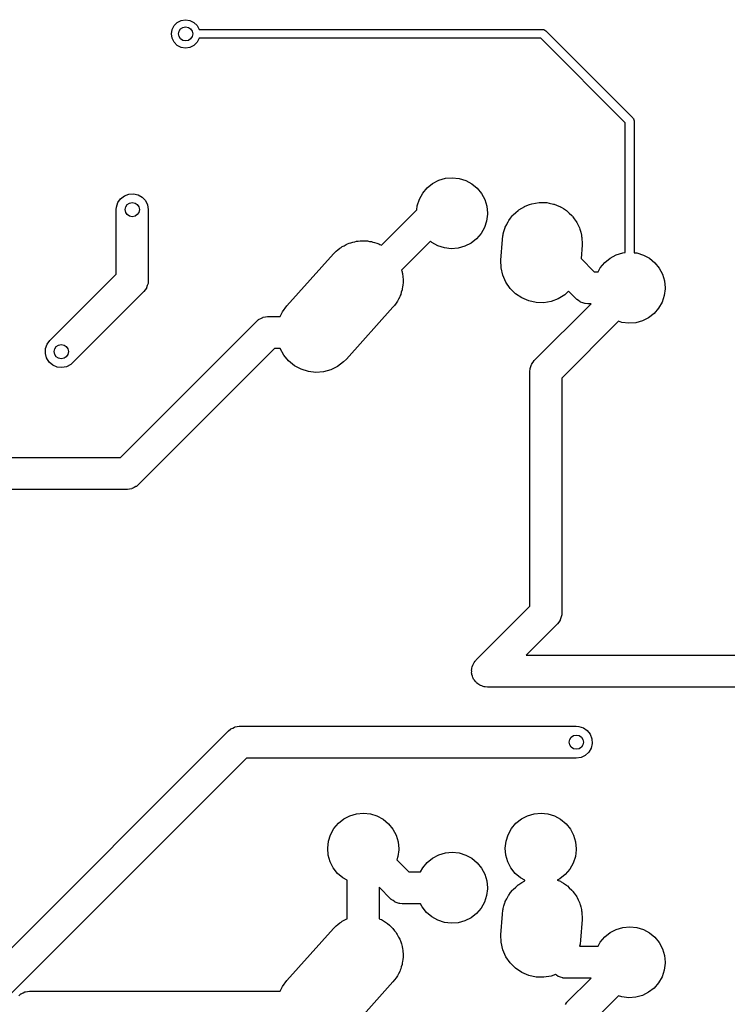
# Model space of a CAD drawing. Extents: x 124.3 to 210.2, y -114.7 to -26.3.
# Tile 3 of 9: x 147.3 to 167.2, y -94.9 to -67.2. Entities that reach past the tile are written whole.
import ezdxf

# ---------------------------------------------------------------- set-up
doc = ezdxf.new("R2010")
doc.units = 0
doc.layers.add('BLACK', color=7, linetype='CONTINUOUS')

msp = doc.modelspace()

# ---------------------------------------------------------------- linework, layer by layer
at = {"layer": 'BLACK', "linetype": 'CONTINUOUS'}
for p, q in [((151.62, -67.4264), (151.676, -67.3149)), ((151.676, -67.3149), (151.765, -67.2264)), ((151.765, -67.2264), (151.876, -67.1696)), ((151.876, -67.1696), (152, -67.15)), ((152, -67.15), (152.124, -67.1696)), ((152.124, -67.1696), (152.235, -67.2264)), ((152.235, -67.2264), (152.324, -67.3149)), ((152.324, -67.3149), (152.38, -67.425)), ((151.6, -67.55), (151.62, -67.4264)), ((151.62, -67.6736), (151.6, -67.55)), ((152.38, -67.425), (162.05, -67.425)), ((162.05, -67.425), (162.072, -67.4282)), ((162.072, -67.4282), (162.077, -67.4279)), ((162.077, -67.4279), (162.079, -67.4292)), ((162.079, -67.4292), (162.086, -67.4301)), ((162.086, -67.4301), (162.111, -67.4468)), ((162.111, -67.4468), (162.138, -67.4616)), ((162.138, -67.4616), (164.588, -69.9116)), ((151.676, -67.7851), (151.62, -67.6736)), ((151.765, -67.8736), (151.676, -67.7851)), ((151.876, -67.9304), (151.765, -67.8736)), ((152, -67.95), (151.876, -67.9304)), ((152.124, -67.9304), (152, -67.95)), ((152.235, -67.8736), (152.124, -67.9304)), ((152.324, -67.7851), (152.235, -67.8736)), ((152.38, -67.675), (152.324, -67.7851)), ((161.998, -67.675), (152.38, -67.675)), ((164.375, -70.0518), (161.998, -67.675)), ((164.375, -73.712), (164.375, -70.0518)), ((164.588, -69.9116), (164.602, -69.9295)), ((164.602, -69.9295), (164.605, -69.9325)), ((164.605, -69.9325), (164.606, -69.9352)), ((164.606, -69.9352), (164.61, -69.9404)), ((164.61, -69.9404), (164.616, -69.9705)), ((164.616, -69.9705), (164.625, -70)), ((164.625, -70), (164.625, -73.7124)), ((158.8, -71.8855), (158.952, -71.7632)), ((158.952, -71.7632), (159.125, -71.6728)), ((159.125, -71.6728), (159.313, -71.6177)), ((159.313, -71.6177), (159.507, -71.6)), ((159.507, -71.6), (159.701, -71.6204)), ((159.701, -71.6204), (159.888, -71.6781)), ((159.888, -71.6781), (160.059, -71.771)), ((160.059, -71.771), (160.21, -71.8954)), ((150.277, -72.1091), (150.402, -72.0608)), ((150.402, -72.0608), (150.535, -72.0514)), ((150.535, -72.0514), (150.666, -72.0816)), ((150.666, -72.0816), (150.781, -72.1488)), ((158.581, -72.2061), (158.675, -72.035)), ((158.675, -72.035), (158.8, -71.8855)), ((160.21, -71.8954), (160.333, -72.0466)), ((160.333, -72.0466), (160.425, -72.2189)), ((150.056, -72.4296), (150.096, -72.302)), ((150.096, -72.302), (150.172, -72.192)), ((150.172, -72.192), (150.277, -72.1091)), ((150.781, -72.1488), (150.872, -72.2471)), ((150.872, -72.2471), (150.93, -72.3677)), ((150.93, -72.3677), (150.95, -72.5)), ((158.522, -72.3921), (158.581, -72.2061)), ((160.425, -72.2189), (160.481, -72.4058)), ((161.556, -72.4046), (161.681, -72.3584)), ((161.681, -72.3584), (161.746, -72.3338)), ((161.746, -72.3338), (161.748, -72.3335)), ((161.748, -72.3335), (161.749, -72.3333)), ((161.749, -72.3333), (161.952, -72.2985)), ((161.952, -72.2985), (161.954, -72.2985)), ((161.954, -72.2985), (161.957, -72.298)), ((161.957, -72.298), (162.02, -72.2994)), ((162.02, -72.2994), (162.158, -72.3012)), ((162.158, -72.3012), (162.164, -72.3025)), ((162.164, -72.3025), (162.171, -72.3027)), ((162.171, -72.3027), (162.24, -72.3176)), ((162.24, -72.3176), (162.36, -72.3413)), ((162.36, -72.3413), (162.37, -72.3456)), ((162.37, -72.3456), (162.38, -72.3476)), ((162.38, -72.3476), (162.446, -72.3758)), ((162.446, -72.3758), (162.551, -72.4176)), ((150.05, -72.5), (150.056, -72.4296)), ((150.05, -74.3136), (150.05, -72.5)), ((150.95, -72.5), (150.95, -74.5)), ((157.514, -73.4996), (158.509, -72.5043)), ((158.509, -72.5043), (158.522, -72.3921)), ((160.5, -72.6279), (160.475, -72.8215)), ((160.481, -72.4058), (160.5, -72.6)), ((160.5, -72.6), (160.5, -72.6279)), ((161.206, -72.6643), (161.217, -72.6543)), ((161.217, -72.6543), (161.224, -72.6456)), ((161.224, -72.6456), (161.295, -72.5836)), ((161.295, -72.5836), (161.364, -72.5203)), ((161.364, -72.5203), (161.373, -72.5148)), ((161.373, -72.5148), (161.379, -72.5099)), ((161.379, -72.5099), (161.468, -72.4566)), ((161.468, -72.4566), (161.546, -72.4088)), ((161.546, -72.4088), (161.552, -72.4066)), ((161.552, -72.4066), (161.556, -72.4046)), ((162.551, -72.4176), (162.564, -72.4262)), ((162.564, -72.4262), (162.576, -72.4313)), ((162.576, -72.4313), (162.635, -72.4707)), ((162.635, -72.4707), (162.725, -72.5275)), ((162.725, -72.5275), (162.74, -72.5415)), ((162.74, -72.5415), (162.754, -72.5506)), ((162.754, -72.5506), (162.802, -72.5989)), ((162.802, -72.5989), (162.876, -72.6672)), ((160.475, -72.8215), (160.414, -73.0067)), ((161.001, -72.9895), (161.039, -72.9164)), ((161.039, -72.9164), (161.078, -72.8355)), ((161.078, -72.8355), (161.09, -72.8202)), ((161.09, -72.8202), (161.096, -72.8073)), ((161.096, -72.8073), (161.151, -72.7385)), ((161.151, -72.7385), (161.206, -72.6643)), ((162.876, -72.6672), (162.891, -72.6875)), ((162.891, -72.6875), (162.905, -72.7014)), ((162.905, -72.7014), (162.942, -72.7559)), ((162.942, -72.7559), (162.999, -72.8322)), ((162.999, -72.8322), (163.012, -72.8589)), ((163.012, -72.8589), (163.025, -72.878)), ((163.025, -72.878), (163.051, -72.9362)), ((163.051, -72.9362), (163.09, -73.0168)), ((160.317, -73.1764), (160.19, -73.3242)), ((160.414, -73.0067), (160.317, -73.1764)), ((160.93, -73.2343), (160.937, -73.208)), ((160.937, -73.208), (160.94, -73.1861)), ((160.94, -73.1861), (160.963, -73.1113)), ((160.963, -73.1113), (160.985, -73.0278)), ((160.985, -73.0278), (160.995, -73.007)), ((160.995, -73.007), (161.001, -72.9895)), ((163.09, -73.0168), (163.1, -73.0499)), ((163.1, -73.0499), (163.11, -73.0742)), ((163.11, -73.0742), (163.123, -73.1335)), ((163.123, -73.1335), (163.146, -73.215)), ((163.146, -73.215), (163.15, -73.2537)), ((156.462, -73.5165), (156.516, -73.4846)), ((156.516, -73.4846), (156.561, -73.4678)), ((156.561, -73.4678), (156.602, -73.4476)), ((156.602, -73.4476), (156.654, -73.4334)), ((156.654, -73.4334), (156.709, -73.4133)), ((156.709, -73.4133), (156.761, -73.4044)), ((156.761, -73.4044), (156.809, -73.3914)), ((156.809, -73.3914), (156.859, -73.3876)), ((156.859, -73.3876), (156.912, -73.3785)), ((156.912, -73.3785), (156.969, -73.3792)), ((156.969, -73.3792), (157.022, -73.3752)), ((157.022, -73.3752), (157.068, -73.3805)), ((157.068, -73.3805), (157.118, -73.3812)), ((157.118, -73.3812), (157.178, -73.3931)), ((157.178, -73.3931), (157.234, -73.3996)), ((157.234, -73.3996), (157.275, -73.4124)), ((157.275, -73.4124), (157.32, -73.4213)), ((157.32, -73.4213), (157.381, -73.4457)), ((157.381, -73.4457), (157.438, -73.4637)), ((157.438, -73.4637), (157.472, -73.4822)), ((157.472, -73.4822), (157.511, -73.4976)), ((158.895, -73.3917), (158.082, -74.2047)), ((158.929, -73.4211), (158.895, -73.3917)), ((159.1, -73.5164), (158.929, -73.4211)), ((160.036, -73.4443), (159.862, -73.5323)), ((160.19, -73.3242), (160.036, -73.4443)), ((160.878, -73.9235), (160.917, -73.3435)), ((160.917, -73.3435), (160.93, -73.2343)), ((163.15, -73.2537), (163.156, -73.2829)), ((163.156, -73.2829), (163.158, -73.3408)), ((163.158, -73.3408), (163.165, -73.42)), ((163.163, -73.4789), (163.162, -73.4905)), ((163.162, -73.4905), (163.162, -73.4965)), ((163.165, -73.42), (163.163, -73.4789)), ((154.853, -75.2087), (156.163, -73.7487)), ((156.163, -73.7487), (156.178, -73.7332)), ((156.178, -73.7332), (156.184, -73.7256)), ((156.184, -73.7256), (156.195, -73.7155)), ((156.195, -73.7155), (156.24, -73.6706)), ((156.24, -73.6706), (156.289, -73.6338)), ((156.289, -73.6338), (156.339, -73.5899)), ((156.339, -73.5899), (156.377, -73.5671)), ((156.377, -73.5671), (156.411, -73.5418)), ((156.411, -73.5418), (156.462, -73.5165)), ((157.511, -73.4976), (157.514, -73.4996)), ((159.285, -73.5767), (159.1, -73.5164)), ((159.479, -73.5998), (159.285, -73.5767)), ((159.674, -73.5848), (159.479, -73.5998)), ((159.862, -73.5323), (159.674, -73.5848)), ((163.162, -73.4965), (163.136, -73.8794)), ((164.125, -73.7728), (164.313, -73.7177)), ((164.313, -73.7177), (164.375, -73.712)), ((164.625, -73.7124), (164.701, -73.7204)), ((164.701, -73.7204), (164.888, -73.7781)), ((160.883, -74.1371), (160.878, -73.9235)), ((163.136, -73.8794), (163.506, -74.25)), ((163.675, -74.135), (163.8, -73.9855)), ((163.8, -73.9855), (163.952, -73.8632)), ((163.952, -73.8632), (164.125, -73.7728)), ((164.888, -73.7781), (165.059, -73.871)), ((165.059, -73.871), (165.21, -73.9954)), ((165.21, -73.9954), (165.333, -74.1466)), ((148.182, -76.1818), (150.05, -74.3136)), ((158.082, -74.2047), (158.098, -74.2546)), ((158.098, -74.2546), (158.1, -74.2746)), ((158.1, -74.2746), (158.106, -74.295)), ((158.106, -74.295), (158.115, -74.3903)), ((160.929, -74.3458), (160.883, -74.1371)), ((163.506, -74.25), (163.612, -74.25)), ((163.612, -74.25), (163.675, -74.135)), ((165.333, -74.1466), (165.425, -74.3189)), ((165.425, -74.3189), (165.481, -74.5058)), ((150.942, -74.5843), (150.922, -74.6408)), ((150.944, -74.5704), (150.942, -74.5772)), ((150.942, -74.5772), (150.942, -74.5843)), ((150.95, -74.5), (150.944, -74.5704)), ((158.123, -74.5589), (158.114, -74.6219)), ((158.115, -74.3903), (158.124, -74.4666)), ((158.124, -74.4666), (158.123, -74.4829)), ((158.123, -74.4829), (158.125, -74.5)), ((158.125, -74.5), (158.123, -74.5589)), ((161.014, -74.542), (160.929, -74.3458)), ((161.134, -74.7186), (161.014, -74.542)), ((165.481, -74.5058), (165.5, -74.7)), ((150.818, -74.8182), (148.818, -76.8182)), ((150.822, -74.8125), (150.818, -74.8182)), ((150.828, -74.808), (150.822, -74.8125)), ((150.862, -74.7588), (150.828, -74.808)), ((150.898, -74.7106), (150.862, -74.7588)), ((150.9, -74.7038), (150.898, -74.7106)), ((150.904, -74.698), (150.9, -74.7038)), ((150.922, -74.6408), (150.904, -74.698)), ((158.072, -74.8271), (158.056, -74.8866)), ((158.094, -74.7626), (158.072, -74.8271)), ((158.1, -74.7194), (158.094, -74.7626)), ((158.111, -74.6799), (158.1, -74.7194)), ((158.114, -74.6219), (158.111, -74.6799)), ((161.286, -74.8693), (161.134, -74.7186)), ((161.463, -74.9887), (161.286, -74.8693)), ((162.784, -74.8006), (162.675, -74.8996)), ((163.002, -75.0182), (162.784, -74.8006)), ((165.5, -74.7279), (165.475, -74.9215)), ((165.5, -74.7), (165.5, -74.7279)), ((157.927, -75.1372), (157.878, -75.1966)), ((157.944, -75.1063), (157.927, -75.1372)), ((157.964, -75.0794), (157.944, -75.1063)), ((157.992, -75.0209), (157.964, -75.0794)), ((158.028, -74.9576), (157.992, -75.0209)), ((158.04, -74.9201), (158.028, -74.9576)), ((158.056, -74.8866), (158.04, -74.9201)), ((161.66, -75.0723), (161.463, -74.9887)), ((161.869, -75.1173), (161.66, -75.0723)), ((161.826, -76.7379), (163.414, -75.15)), ((162.082, -75.122), (161.869, -75.1173)), ((162.293, -75.0862), (162.082, -75.122)), ((162.493, -75.0111), (162.293, -75.0862)), ((162.675, -74.8996), (162.493, -75.0111)), ((163.008, -75.0224), (163.002, -75.0182)), ((163.012, -75.028), (163.008, -75.0224)), ((163.061, -75.0621), (163.012, -75.028)), ((163.109, -75.0977), (163.061, -75.0621)), ((163.116, -75.1001), (163.109, -75.0977)), ((163.122, -75.1041), (163.116, -75.1001)), ((163.179, -75.1222), (163.122, -75.1041)), ((163.236, -75.142), (163.179, -75.1222)), ((163.243, -75.1423), (163.236, -75.142)), ((163.25, -75.1445), (163.243, -75.1423)), ((163.32, -75.15), (163.25, -75.1445)), ((163.414, -75.15), (163.32, -75.15)), ((165.414, -75.1067), (165.317, -75.2764)), ((165.475, -74.9215), (165.414, -75.1067)), ((154.664, -75.51), (154.726, -75.3806)), ((154.726, -75.3806), (154.853, -75.2087)), ((157.837, -75.2513), (156.527, -76.7113)), ((157.878, -75.1966), (157.837, -75.2513)), ((165.19, -75.4242), (165.036, -75.5443)), ((165.317, -75.2764), (165.19, -75.4242)), ((150.164, -79.48), (154.002, -75.6418)), ((154.002, -75.6418), (154.055, -75.5959)), ((154.055, -75.5959), (154.062, -75.5927)), ((154.062, -75.5927), (154.067, -75.5878)), ((154.067, -75.5878), (154.121, -75.5619)), ((154.121, -75.5619), (154.174, -75.5343)), ((154.174, -75.5343), (154.181, -75.533)), ((154.181, -75.533), (154.188, -75.5299)), ((154.188, -75.5299), (154.247, -75.521)), ((154.247, -75.521), (154.306, -75.5102)), ((154.306, -75.5102), (154.313, -75.5111)), ((154.313, -75.5111), (154.32, -75.51)), ((154.32, -75.51), (154.664, -75.51)), ((164.191, -75.6459), (162.594, -77.2425)), ((164.285, -75.6767), (164.191, -75.6459)), ((164.479, -75.6998), (164.285, -75.6767)), ((164.674, -75.6848), (164.479, -75.6998)), ((164.862, -75.6323), (164.674, -75.6848)), ((165.036, -75.5443), (164.862, -75.6323)), ((148.102, -76.2894), (148.182, -76.1818)), ((148.053, -76.5494), (148.058, -76.4157)), ((148.058, -76.4157), (148.102, -76.2894)), ((154.506, -76.41), (150.668, -80.2482)), ((154.659, -76.41), (154.506, -76.41)), ((154.762, -76.5956), (154.659, -76.41)), ((148.087, -76.6787), (148.053, -76.5494)), ((148.158, -76.7923), (148.087, -76.6787)), ((148.259, -76.8799), (148.158, -76.7923)), ((148.818, -76.8182), (148.765, -76.8641)), ((154.899, -76.7596), (154.762, -76.5956)), ((155.064, -76.8949), (154.899, -76.7596)), ((156.45, -76.7894), (156.279, -76.9182)), ((156.527, -76.7113), (156.45, -76.7894)), ((161.746, -76.8455), (161.782, -76.7973)), ((161.782, -76.7973), (161.816, -76.7481)), ((161.816, -76.7481), (161.821, -76.7436)), ((161.821, -76.7436), (161.826, -76.7379)), ((148.381, -76.934), (148.259, -76.8799)), ((148.514, -76.9498), (148.381, -76.934)), ((148.646, -76.9257), (148.514, -76.9498)), ((148.765, -76.8641), (148.646, -76.9257)), ((155.252, -76.9963), (155.064, -76.8949)), ((155.456, -77.0604), (155.252, -76.9963)), ((155.668, -77.0848), (155.456, -77.0604)), ((155.881, -77.0686), (155.668, -77.0848)), ((156.088, -77.0124), (155.881, -77.0686)), ((156.279, -76.9182), (156.088, -77.0124)), ((161.694, -77.0561), (161.699, -76.9857)), ((161.694, -83.6697), (161.694, -77.0561)), ((161.699, -76.9857), (161.702, -76.9789)), ((161.702, -76.9718), (161.722, -76.9152)), ((161.702, -76.9789), (161.702, -76.9718)), ((161.722, -76.9152), (161.74, -76.8581)), ((161.74, -76.8581), (161.744, -76.8523)), ((161.744, -76.8523), (161.746, -76.8455)), ((162.594, -77.2425), (162.594, -83.8561)), ((144.304, -79.48), (150.164, -79.48)), ((150.35, -80.38), (144.49, -80.38)), ((150.357, -80.3789), (150.35, -80.38)), ((150.364, -80.3798), (150.357, -80.3789)), ((150.423, -80.369), (150.364, -80.3798)), ((150.482, -80.3601), (150.423, -80.369)), ((150.489, -80.357), (150.482, -80.3601)), ((150.496, -80.3557), (150.489, -80.357)), ((150.549, -80.3281), (150.496, -80.3557)), ((150.603, -80.3022), (150.549, -80.3281)), ((150.608, -80.2973), (150.603, -80.3022)), ((150.615, -80.2941), (150.608, -80.2973)), ((150.668, -80.2482), (150.615, -80.2941)), ((160.182, -85.1818), (161.694, -83.6697)), ((162.566, -83.9969), (162.548, -84.0541)), ((162.586, -83.9404), (162.566, -83.9969)), ((162.588, -83.9265), (162.586, -83.9333)), ((162.586, -83.9333), (162.586, -83.9404)), ((162.594, -83.8561), (162.588, -83.9265)), ((162.462, -84.1743), (161.586, -85.05)), ((162.466, -84.1686), (162.462, -84.1743)), ((162.472, -84.1641), (162.466, -84.1686)), ((162.506, -84.1149), (162.472, -84.1641)), ((162.542, -84.0667), (162.506, -84.1149)), ((162.544, -84.0599), (162.542, -84.0667)), ((162.548, -84.0541), (162.544, -84.0599)), ((161.586, -85.05), (178.314, -85.05)), ((160.057, -85.4405), (160.058, -85.4157)), ((160.058, -85.4157), (160.072, -85.3757)), ((160.072, -85.3757), (160.082, -85.3343)), ((160.082, -85.3343), (160.094, -85.3129)), ((160.094, -85.3129), (160.102, -85.2894)), ((160.102, -85.2894), (160.128, -85.2553)), ((160.128, -85.2553), (160.149, -85.2186)), ((160.149, -85.2186), (160.167, -85.2018)), ((160.167, -85.2018), (160.182, -85.1818)), ((160.051, -85.4647), (160.057, -85.4405)), ((160.054, -85.507), (160.051, -85.4647)), ((160.053, -85.5494), (160.054, -85.507)), ((160.059, -85.5734), (160.053, -85.5494)), ((160.061, -85.5982), (160.059, -85.5734)), ((160.076, -85.6377), (160.061, -85.5982)), ((160.087, -85.6787), (160.076, -85.6377)), ((160.1, -85.6998), (160.087, -85.6787)), ((160.109, -85.723), (160.1, -85.6998)), ((160.135, -85.7563), (160.109, -85.723)), ((160.158, -85.7923), (160.135, -85.7563)), ((160.177, -85.8085), (160.158, -85.7923)), ((160.192, -85.828), (160.177, -85.8085)), ((160.227, -85.8521), (160.192, -85.828)), ((160.259, -85.8799), (160.227, -85.8521)), ((160.282, -85.89), (160.259, -85.8799)), ((160.302, -85.9041), (160.282, -85.89)), ((160.342, -85.9169), (160.302, -85.9041)), ((160.381, -85.934), (160.342, -85.9169)), ((160.406, -85.937), (160.381, -85.934)), ((160.43, -85.9445), (160.406, -85.937)), ((160.5, -85.95), (160.43, -85.9445)), ((194.413, -85.95), (160.5, -85.95)), ((153.327, -87.1019), (153.38, -87.0743)), ((153.38, -87.0743), (153.387, -87.073)), ((153.387, -87.073), (153.394, -87.0699)), ((153.394, -87.0699), (153.453, -87.061)), ((153.453, -87.061), (153.512, -87.0502)), ((153.512, -87.0502), (153.519, -87.0511)), ((153.519, -87.0511), (153.526, -87.05)), ((153.526, -87.05), (163, -87.05)), ((163, -87.05), (163.07, -87.0555)), ((163.07, -87.0555), (163.198, -87.0959)), ((144.34, -96.05), (153.208, -87.1818)), ((153.208, -87.1818), (153.261, -87.1359)), ((153.261, -87.1359), (153.268, -87.1327)), ((153.268, -87.1327), (153.273, -87.1278)), ((153.273, -87.1278), (153.327, -87.1019)), ((163.198, -87.0959), (163.308, -87.172)), ((163.308, -87.172), (163.391, -87.277)), ((163.391, -87.277), (163.439, -87.4018)), ((163.449, -87.5353), (163.418, -87.6657)), ((163.439, -87.4018), (163.449, -87.5353)), ((163.253, -87.8722), (163.132, -87.9301)), ((163.351, -87.7814), (163.253, -87.8722)), ((163.418, -87.6657), (163.351, -87.7814)), ((153.712, -87.95), (144.844, -96.8182)), ((163, -87.95), (153.712, -87.95)), ((163.132, -87.9301), (163, -87.95)), ((156.452, -89.6632), (156.625, -89.5728)), ((156.625, -89.5728), (156.813, -89.5177)), ((156.813, -89.5177), (157.007, -89.5)), ((157.007, -89.5), (157.201, -89.5204)), ((157.201, -89.5204), (157.388, -89.5781)), ((161.452, -89.6632), (161.625, -89.5728)), ((161.625, -89.5728), (161.813, -89.5177)), ((161.813, -89.5177), (162.007, -89.5)), ((162.007, -89.5), (162.201, -89.5204)), ((162.201, -89.5204), (162.388, -89.5781)), ((156.175, -89.935), (156.3, -89.7855)), ((156.3, -89.7855), (156.452, -89.6632)), ((157.388, -89.5781), (157.559, -89.671)), ((157.559, -89.671), (157.71, -89.7954)), ((157.71, -89.7954), (157.833, -89.9466)), ((161.175, -89.935), (161.3, -89.7855)), ((161.3, -89.7855), (161.452, -89.6632)), ((162.388, -89.5781), (162.559, -89.671)), ((162.559, -89.671), (162.71, -89.7954)), ((162.71, -89.7954), (162.833, -89.9466)), ((156.022, -90.2921), (156.081, -90.1061)), ((156.081, -90.1061), (156.175, -89.935)), ((157.833, -89.9466), (157.925, -90.1189)), ((157.925, -90.1189), (157.981, -90.3058)), ((161.022, -90.2921), (161.081, -90.1061)), ((161.081, -90.1061), (161.175, -89.935)), ((162.833, -89.9466), (162.925, -90.1189)), ((162.925, -90.1189), (162.981, -90.3058)), ((156, -90.486), (156.022, -90.2921)), ((157.981, -90.3058), (158, -90.5)), ((161, -90.486), (161.022, -90.2921)), ((162.981, -90.3058), (163, -90.5)), ((156.016, -90.6805), (156, -90.486)), ((156.07, -90.8681), (156.016, -90.6805)), ((158, -90.5279), (157.975, -90.7215)), ((158, -90.5), (158, -90.5279)), ((158.952, -90.7632), (159.125, -90.6728)), ((159.125, -90.6728), (159.313, -90.6177)), ((159.313, -90.6177), (159.507, -90.6)), ((159.507, -90.6), (159.701, -90.6204)), ((159.701, -90.6204), (159.888, -90.6781)), ((159.888, -90.6781), (160.059, -90.771)), ((161.016, -90.6805), (161, -90.486)), ((161.07, -90.8681), (161.016, -90.6805)), ((163, -90.5279), (162.975, -90.7215)), ((163, -90.5), (163, -90.5279)), ((156.159, -91.0417), (156.07, -90.8681)), ((157.975, -90.7215), (157.946, -90.8095)), ((157.946, -90.8095), (158.286, -91.15)), ((158.675, -91.035), (158.8, -90.8855)), ((158.8, -90.8855), (158.952, -90.7632)), ((160.059, -90.771), (160.21, -90.8954)), ((160.21, -90.8954), (160.333, -91.0466)), ((161.159, -91.0417), (161.07, -90.8681)), ((162.914, -90.9067), (162.817, -91.0764)), ((162.975, -90.7215), (162.914, -90.9067)), ((156.281, -91.1947), (156.159, -91.0417)), ((156.429, -91.3211), (156.281, -91.1947)), ((158.286, -91.15), (158.612, -91.15)), ((158.612, -91.15), (158.675, -91.035)), ((160.333, -91.0466), (160.425, -91.2189)), ((160.425, -91.2189), (160.481, -91.4058)), ((161.281, -91.1947), (161.159, -91.0417)), ((161.429, -91.3211), (161.281, -91.1947)), ((162.69, -91.2242), (162.536, -91.3443)), ((162.817, -91.0764), (162.69, -91.2242)), ((156.55, -91.3886), (156.429, -91.3211)), ((156.55, -92.4719), (156.55, -91.3886)), ((160.481, -91.4058), (160.5, -91.6)), ((161.364, -91.5203), (161.373, -91.5148)), ((161.373, -91.5148), (161.379, -91.5099)), ((161.379, -91.5099), (161.468, -91.4566)), ((161.55, -91.3886), (161.429, -91.3211)), ((161.468, -91.4566), (161.546, -91.4088)), ((161.546, -91.4088), (161.55, -91.4075)), ((161.55, -91.4075), (161.55, -91.3886)), ((162.536, -91.3443), (162.461, -91.382)), ((162.461, -91.382), (162.551, -91.4176)), ((162.551, -91.4176), (162.564, -91.4262)), ((162.564, -91.4262), (162.576, -91.4313)), ((162.576, -91.4313), (162.635, -91.4707)), ((162.635, -91.4707), (162.725, -91.5275)), ((157.782, -91.9182), (157.45, -91.5864)), ((157.45, -91.5864), (157.45, -92.4703)), ((160.5, -91.6279), (160.475, -91.8215)), ((160.5, -91.6), (160.5, -91.6279)), ((161.096, -91.8073), (161.151, -91.7385)), ((161.151, -91.7385), (161.206, -91.6643)), ((161.206, -91.6643), (161.217, -91.6543)), ((161.217, -91.6543), (161.224, -91.6456)), ((161.224, -91.6456), (161.295, -91.5836)), ((161.295, -91.5836), (161.364, -91.5203)), ((162.725, -91.5275), (162.74, -91.5415)), ((162.74, -91.5415), (162.754, -91.5506)), ((162.754, -91.5506), (162.802, -91.5989)), ((162.802, -91.5989), (162.876, -91.6672)), ((162.876, -91.6672), (162.891, -91.6875)), ((162.891, -91.6875), (162.905, -91.7014)), ((162.905, -91.7014), (162.942, -91.7559)), ((162.942, -91.7559), (162.999, -91.8322)), ((157.788, -91.9224), (157.782, -91.9182)), ((157.792, -91.928), (157.788, -91.9224)), ((157.841, -91.9621), (157.792, -91.928)), ((157.889, -91.9977), (157.841, -91.9621)), ((157.896, -92.0001), (157.889, -91.9977)), ((157.902, -92.0041), (157.896, -92.0001)), ((157.959, -92.0222), (157.902, -92.0041)), ((158.016, -92.042), (157.959, -92.0222)), ((158.023, -92.0423), (158.016, -92.042)), ((158.03, -92.0445), (158.023, -92.0423)), ((158.1, -92.05), (158.03, -92.0445)), ((158.612, -92.05), (158.1, -92.05)), ((158.659, -92.1417), (158.612, -92.05)), ((160.414, -92.0067), (160.317, -92.1764)), ((160.475, -91.8215), (160.414, -92.0067)), ((160.963, -92.1113), (160.985, -92.0278)), ((160.985, -92.0278), (160.995, -92.007)), ((160.995, -92.007), (161.001, -91.9895)), ((161.001, -91.9895), (161.039, -91.9164)), ((161.039, -91.9164), (161.078, -91.8355)), ((161.078, -91.8355), (161.09, -91.8202)), ((161.09, -91.8202), (161.096, -91.8073)), ((162.999, -91.8322), (163.012, -91.8589)), ((163.012, -91.8589), (163.025, -91.878)), ((163.025, -91.878), (163.051, -91.9362)), ((163.051, -91.9362), (163.09, -92.0168)), ((163.09, -92.0168), (163.1, -92.0499)), ((163.1, -92.0499), (163.11, -92.0742)), ((158.781, -92.2947), (158.659, -92.1417)), ((158.929, -92.4211), (158.781, -92.2947)), ((160.19, -92.3242), (160.036, -92.4443)), ((160.317, -92.1764), (160.19, -92.3242)), ((160.878, -92.9235), (160.917, -92.3435)), ((160.917, -92.3435), (160.93, -92.2343)), ((160.93, -92.2343), (160.937, -92.208)), ((160.937, -92.208), (160.94, -92.1861)), ((160.94, -92.1861), (160.963, -92.1113)), ((163.11, -92.0742), (163.123, -92.1335)), ((163.123, -92.1335), (163.146, -92.215)), ((163.146, -92.215), (163.15, -92.2537)), ((163.15, -92.2537), (163.156, -92.2829)), ((163.156, -92.2829), (163.158, -92.3408)), ((163.158, -92.3408), (163.165, -92.42)), ((156.289, -92.6338), (156.339, -92.5899)), ((156.339, -92.5899), (156.377, -92.5671)), ((156.377, -92.5671), (156.411, -92.5418)), ((156.411, -92.5418), (156.462, -92.5165)), ((156.462, -92.5165), (156.516, -92.4846)), ((156.516, -92.4846), (156.55, -92.4719)), ((157.45, -92.4703), (157.472, -92.4822)), ((157.472, -92.4822), (157.511, -92.4976)), ((157.511, -92.4976), (157.57, -92.535)), ((157.57, -92.535), (157.626, -92.5651)), ((157.626, -92.5651), (157.653, -92.5875)), ((157.653, -92.5875), (157.685, -92.6075)), ((157.685, -92.6075), (157.74, -92.6582)), ((159.1, -92.5164), (158.929, -92.4211)), ((159.285, -92.5767), (159.1, -92.5164)), ((159.479, -92.5998), (159.285, -92.5767)), ((159.674, -92.5848), (159.479, -92.5998)), ((159.862, -92.5323), (159.674, -92.5848)), ((160.036, -92.4443), (159.862, -92.5323)), ((163.162, -92.4965), (163.122, -93.0765)), ((163.163, -92.4789), (163.162, -92.4905)), ((163.162, -92.4905), (163.162, -92.4965)), ((163.165, -92.42), (163.163, -92.4789)), ((154.853, -94.2087), (156.163, -92.7487)), ((156.163, -92.7487), (156.178, -92.7332)), ((156.178, -92.7332), (156.184, -92.7256)), ((156.184, -92.7256), (156.195, -92.7155)), ((156.195, -92.7155), (156.24, -92.6706)), ((156.24, -92.6706), (156.289, -92.6338)), ((157.74, -92.6582), (157.791, -92.7003)), ((157.791, -92.7003), (157.812, -92.7246)), ((157.812, -92.7246), (157.836, -92.7472)), ((157.836, -92.7472), (157.884, -92.8109)), ((157.884, -92.8109), (157.928, -92.8644)), ((157.928, -92.8644), (157.942, -92.8887)), ((157.942, -92.8887), (157.959, -92.9122)), ((163.8, -92.9855), (163.952, -92.8632)), ((163.952, -92.8632), (164.125, -92.7728)), ((164.125, -92.7728), (164.313, -92.7177)), ((164.313, -92.7177), (164.507, -92.7)), ((164.507, -92.7), (164.701, -92.7204)), ((164.701, -92.7204), (164.888, -92.7781)), ((164.888, -92.7781), (165.059, -92.871)), ((165.059, -92.871), (165.21, -92.9954)), ((157.959, -92.9122), (157.997, -92.9879)), ((157.997, -92.9879), (158.032, -93.0514)), ((158.032, -93.0514), (158.039, -93.0742)), ((158.039, -93.0742), (158.05, -93.0968)), ((158.05, -93.0968), (158.075, -93.1832)), ((158.075, -93.1832), (158.098, -93.2546)), ((160.883, -93.1371), (160.878, -92.9235)), ((160.929, -93.3458), (160.883, -93.1371)), ((163.122, -93.0765), (163.11, -93.1857)), ((163.612, -93.25), (163.675, -93.135)), ((163.675, -93.135), (163.8, -92.9855)), ((165.21, -92.9954), (165.333, -93.1466)), ((165.333, -93.1466), (165.425, -93.3189)), ((158.098, -93.2546), (158.1, -93.2746)), ((158.1, -93.2746), (158.106, -93.295)), ((158.106, -93.295), (158.115, -93.3903)), ((158.115, -93.3903), (158.124, -93.4666)), ((161.014, -93.542), (160.929, -93.3458)), ((163.11, -93.1857), (163.092, -93.25)), ((163.092, -93.25), (163.612, -93.25)), ((165.425, -93.3189), (165.481, -93.5058)), ((158.1, -93.7194), (158.094, -93.7626)), ((158.111, -93.6799), (158.1, -93.7194)), ((158.114, -93.6219), (158.111, -93.6799)), ((158.123, -93.5589), (158.114, -93.6219)), ((158.124, -93.4666), (158.123, -93.4829)), ((158.123, -93.4829), (158.125, -93.5)), ((158.125, -93.5), (158.123, -93.5589)), ((161.134, -93.7186), (161.014, -93.542)), ((161.286, -93.8693), (161.134, -93.7186)), ((165.5, -93.7279), (165.475, -93.9215)), ((165.481, -93.5058), (165.5, -93.7)), ((165.5, -93.7), (165.5, -93.7279)), ((158.028, -93.9576), (157.992, -94.0209)), ((158.04, -93.9201), (158.028, -93.9576)), ((158.056, -93.8866), (158.04, -93.9201)), ((158.072, -93.8271), (158.056, -93.8866)), ((158.094, -93.7626), (158.072, -93.8271)), ((161.463, -93.9887), (161.286, -93.8693)), ((161.66, -94.0723), (161.463, -93.9887)), ((165.475, -93.9215), (165.414, -94.1067)), ((154.726, -94.3806), (154.853, -94.2087)), ((157.837, -94.2513), (156.527, -95.7113)), ((157.878, -94.1966), (157.837, -94.2513)), ((157.927, -94.1372), (157.878, -94.1966)), ((157.944, -94.1063), (157.927, -94.1372)), ((157.964, -94.0794), (157.944, -94.1063)), ((157.992, -94.0209), (157.964, -94.0794)), ((161.869, -94.1173), (161.66, -94.0723)), ((162.082, -94.122), (161.869, -94.1173)), ((162.293, -94.0862), (162.082, -94.122)), ((162.412, -94.0417), (162.293, -94.0862)), ((162.441, -94.0621), (162.412, -94.0417)), ((162.489, -94.0977), (162.441, -94.0621)), ((162.496, -94.1001), (162.489, -94.0977)), ((162.502, -94.1041), (162.496, -94.1001)), ((162.559, -94.1222), (162.502, -94.1041)), ((162.616, -94.142), (162.559, -94.1222)), ((162.623, -94.1423), (162.616, -94.142)), ((162.63, -94.1445), (162.623, -94.1423)), ((162.7, -94.15), (162.63, -94.1445)), ((163.414, -94.15), (162.7, -94.15)), ((162.737, -94.8268), (163.414, -94.15)), ((165.317, -94.2764), (165.19, -94.4242)), ((165.414, -94.1067), (165.317, -94.2764)), ((147.369, -94.5878), (147.423, -94.5619)), ((147.423, -94.5619), (147.476, -94.5343)), ((147.476, -94.5343), (147.483, -94.533)), ((147.483, -94.533), (147.489, -94.5299)), ((147.489, -94.5299), (147.549, -94.521)), ((147.549, -94.521), (147.608, -94.5102)), ((147.608, -94.5102), (147.615, -94.5111)), ((147.615, -94.5111), (147.622, -94.51)), ((147.622, -94.51), (154.664, -94.51)), ((154.664, -94.51), (154.726, -94.3806)), ((165.036, -94.5443), (164.862, -94.6323)), ((165.19, -94.4242), (165.036, -94.5443)), ((147.303, -94.6418), (147.357, -94.5959)), ((147.357, -94.5959), (147.363, -94.5927)), ((147.363, -94.5927), (147.369, -94.5878)), ((162.693, -94.8862), (162.727, -94.837)), ((162.727, -94.837), (162.733, -94.8325)), ((162.733, -94.8325), (162.737, -94.8268)), ((164.191, -94.6459), (163.505, -95.3314)), ((164.285, -94.6767), (164.191, -94.6459)), ((164.479, -94.6998), (164.285, -94.6767)), ((164.674, -94.6848), (164.479, -94.6998)), ((164.862, -94.6323), (164.674, -94.6848))]:
    msp.add_line(p, q, dxfattribs=at)
at = {"layer": 'BLACK'}
for centre in [(152, -67.55), (150.5, -72.5), (148.5, -76.5), (163, -87.5)]:
    msp.add_circle(centre, 0.2, dxfattribs=at)

doc.saveas('drawing.dxf')
